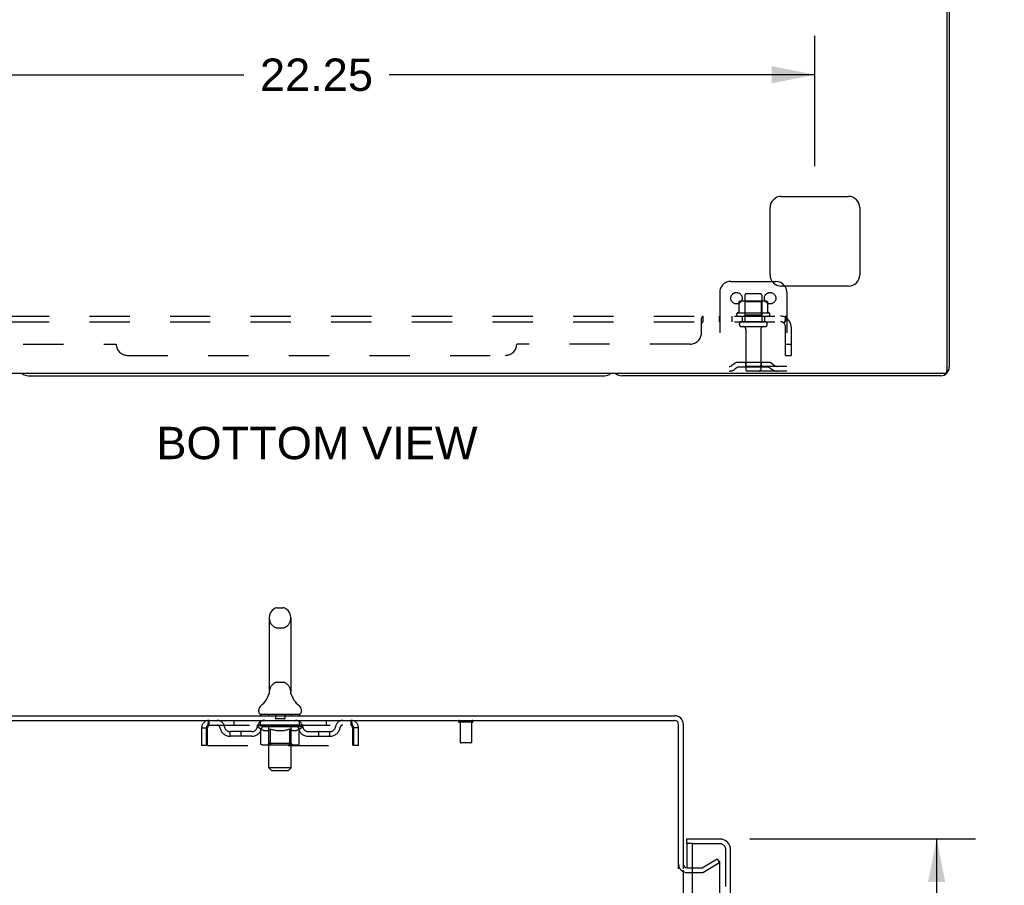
# Model space of a CAD drawing. Header units: inches. Extents: x 0 to 164, y 0 to 106.
# Tile 7 of 17: x 18 to 40, y 70 to 89. Entities that reach past the tile are written whole.
import ezdxf

# ---------------------------------------------------------------- set-up
doc = ezdxf.new("R2010")
doc.units = ezdxf.units.IN
doc.header["$LTSCALE"] = 8.999375
doc.header["$MEASUREMENT"] = 0
doc.linetypes.add('HIDDEN', pattern=[0.2, 0.1, -0.1])
doc.layers.get('0').update_dxf_attribs({"linetype": 'CONTINUOUS'})
for name, color, linetype in [('DEFAULT_2', 8, 'HIDDEN'), ('DIMENSIONS', 7, 'CONTINUOUS'), ('DOOR_ASSEMBLY', 7, 'CONTINUOUS'), ('SUBPANEL', 7, 'CONTINUOUS')]:
    doc.layers.add(name, color=color, linetype=linetype)
doc.styles.get("Standard").update_dxf_attribs({"font": 'arial.ttf'})
doc.dimstyles.new('DIMSTYLE_1', dxfattribs={"dimtxt": 0.721875, "dimasz": 0.9625, "dimexe": 0.09, "dimexo": 0.07, "dimgap": 0.0375, "dimtad": 0, "dimtih": 1, "dimtoh": 1, "dimzin": 4, "dimdsep": 46, "dimtxsty": 'Standard', "dimblk": '_FILLED', "dimblk1": '_FILLED', "dimblk2": '_FILLED', "dimcen": 0.09, "dimadec": 3, "dimazin": 1, "dimtfac": 1, "dimtdec": 3, "dimtofl": 0, "dimtmove": 0, "dimatfit": 3, "dimldrblk": '_FILLED', "dimfxl": 0, "dimtolj": 1, "dimtzin": 4, "dimarcsym": 0})

# ---------------------------------------------------------------- blocks, each defined once
blk = doc.blocks.new('_FILLED')
at = {"color": 0, "linetype": 'ByBlock'}
blk.add_solid([(0, 0), (-1, 0.2), (-1, -0.2)], dxfattribs=at)
blk = doc.blocks.new('*D8')
at = {"layer": 'DIMENSIONS', "color": 2, "linetype": 'Continuous'}
for p, q in [((34.504, 70.813), (39.541, 70.813)), ((38.675, 70.813), (38.675, 40.571)), ((38.675, 8.313), (38.675, 38.045)), ((34.504, 8.313), (39.541, 8.313))]:
    blk.add_line(p, q, dxfattribs=at)
at = {"layer": 'DIMENSIONS', "color": 2, "linetype": 'Continuous', "xscale": 0.9625, "yscale": 0.9625, "zscale": 0.9625}
for p, rotation in [((38.675, 70.813), 90), ((38.675, 8.313), 270)]:
    blk.add_blockref('_FILLED', p, dxfattribs=dict(at, rotation=rotation))
at = {"layer": 'DIMENSIONS', "color": 2, "linetype": 'Continuous', "insert": (38.675, 40.21), "char_height": 0.7219, "width": 3.02168, "attachment_point": 2, "line_spacing_factor": 0.9}
blk.add_mtext('62.50\\PDOOR', dxfattribs=at)
blk = doc.blocks.new('*D11')
at = {"layer": 'DIMENSIONS', "color": 2, "linetype": 'Continuous'}
for p, q in [((13.707, 85.824), (13.707, 88.733)), ((35.957, 85.824), (35.957, 88.733)), ((13.707, 87.866), (23.21, 87.866)), ((35.957, 87.866), (26.454, 87.866))]:
    blk.add_line(p, q, dxfattribs=at)
at = {"layer": 'DIMENSIONS', "color": 2, "linetype": 'Continuous', "xscale": 0.9625, "yscale": 0.9625, "zscale": 0.9625, "rotation": 180}
blk.add_blockref('_FILLED', (13.707, 87.866), dxfattribs=at)
at = {"layer": 'DIMENSIONS', "color": 2, "linetype": 'Continuous', "xscale": 0.9625, "yscale": 0.9625, "zscale": 0.9625}
blk.add_blockref('_FILLED', (35.957, 87.866), dxfattribs=at)
at = {"layer": 'DIMENSIONS', "color": 2, "linetype": 'Continuous', "insert": (24.832, 88.227), "char_height": 0.7219, "width": 2.52254, "attachment_point": 2, "line_spacing_factor": 0.9}
blk.add_mtext('22.25', dxfattribs=at)

msp = doc.modelspace()

# ---------------------------------------------------------------- linework, layer by layer
at = {"color": 3, "linetype": 'Continuous'}
for p, q in [((38.905, 99.15), (38.905, 81.262)), ((38.957, 99.046), (38.957, 81.339)), ((35.207, 85.15), (36.707, 85.15)), ((34.957, 83.4), (34.957, 84.9)), ((36.957, 84.9), (36.957, 83.4)), ((36.707, 83.15), (35.207, 83.15)), ((38.845, 81.202), (10.819, 81.202)), ((38.768, 81.15), (31.646, 81.15)), ((15.019, 73.459), (32.825, 73.459)), ((15.071, 73.563), (32.83, 73.563)), ((32.915, 70.146), (32.915, 73.369)), ((33.019, 73.374), (33.019, 70.146)), ((33.019, 70.115), (33.019, 9.011)), ((33.104, 70.167), (33.223, 70.167))]:
    msp.add_line(p, q, dxfattribs=at)
at = {"color": 7, "linetype": 'Continuous'}
for p, q in [((35.004, 83.254), (35.082, 83.254)), ((18.396, 81.15), (31.268, 81.15)), ((23.955, 75.971), (24.082, 75.971)), ((23.777, 75.748), (23.777, 74.085)), ((24.26, 75.748), (24.26, 74.085)), ((23.777, 74.085), (23.777, 74.081)), ((23.777, 74.066), (23.777, 74.065)), ((24.26, 74.081), (24.26, 74.085)), ((24.26, 74.08), (24.26, 74.081)), ((23.772, 74.041), (23.771, 74.041)), ((23.776, 74.057), (23.775, 74.056)), ((23.775, 74.056), (23.775, 74.056)), ((23.775, 74.056), (23.775, 74.055)), ((23.775, 74.055), (23.775, 74.054)), ((23.777, 74.065), (23.776, 74.064)), ((23.776, 74.064), (23.776, 74.063)), ((23.776, 74.063), (23.776, 74.062)), ((23.776, 74.062), (23.776, 74.061)), ((23.776, 74.061), (23.776, 74.06)), ((23.776, 74.06), (23.776, 74.059)), ((23.776, 74.059), (23.776, 74.058)), ((23.776, 74.058), (23.776, 74.057)), ((24.262, 74.056), (24.262, 74.057)), ((24.262, 74.055), (24.262, 74.056)), ((24.262, 74.054), (24.262, 74.055)), ((24.266, 74.041), (24.266, 74.042)), ((24.266, 74.041), (24.266, 74.041)), ((23.544, 73.653), (23.544, 73.691)), ((24.494, 73.653), (24.494, 73.691)), ((23.581, 73.593), (23.581, 73.563)), ((24.456, 73.593), (23.581, 73.593)), ((24.456, 73.593), (24.456, 73.563))]:
    msp.add_line(p, q, dxfattribs=at)
for points in [[(23.777, 74.081), (23.777, 74.08), (23.777, 74.079), (23.777, 74.079), (23.777, 74.078), (23.777, 74.077), (23.777, 74.077)], [(23.777, 74.077), (23.777, 74.076), (23.777, 74.075), (23.777, 74.075), (23.777, 74.074), (23.777, 74.073), (23.777, 74.073), (23.777, 74.072), (23.777, 74.072), (23.777, 74.071), (23.777, 74.07), (23.777, 74.07), (23.777, 74.069), (23.777, 74.069), (23.777, 74.068), (23.777, 74.068), (23.777, 74.067), (23.777, 74.066)], [(24.262, 74.057), (24.262, 74.059), (24.262, 74.059), (24.262, 74.06), (24.261, 74.06), (24.261, 74.061), (24.261, 74.061), (24.261, 74.062), (24.261, 74.062), (24.261, 74.063), (24.261, 74.064), (24.261, 74.064), (24.261, 74.065), (24.261, 74.065), (24.261, 74.066), (24.261, 74.067), (24.261, 74.067), (24.261, 74.068), (24.261, 74.069), (24.26, 74.069), (24.26, 74.07), (24.26, 74.07), (24.26, 74.071), (24.26, 74.072), (24.26, 74.072), (24.26, 74.073), (24.26, 74.074), (24.26, 74.075), (24.26, 74.075), (24.26, 74.076), (24.26, 74.077), (24.26, 74.077), (24.26, 74.078), (24.26, 74.079), (24.26, 74.08)]]:
    msp.add_lwpolyline(points, dxfattribs=at)
at = {"color": 3, "linetype": 'Continuous'}
for centre, radius, start, end in [((35.207, 84.9), 0.25, 90, 180), ((36.707, 84.9), 0.25, 0, 90), ((35.207, 83.4), 0.25, 180, 270), ((36.707, 83.4), 0.25, 270, 360), ((38.768, 81.339), 0.189, 270, 360), ((31.646, 81.339), 0.189, 226.487, 270), ((38.845, 81.262), 0.06, 270, 360), ((32.825, 73.369), 0.09, 0, 90), ((32.83, 73.374), 0.189, 0, 90), ((33.104, 70.252), 0.085, 180, 270)]:
    msp.add_arc(centre, radius, start, end, dxfattribs=at)
at = {"color": 7, "linetype": 'Continuous'}
for centre, radius, start, end in [((35.082, 83.004), 0.25, 35.7557, 90), ((18.396, 81.339), 0.189, 226.5797, 270), ((31.268, 81.339), 0.189, 270, 313.4203), ((24.019, 75.748), 0.241, 123.1848, 180), ((23.955, 75.846), 0.125, 90, 123.1848), ((24.082, 75.846), 0.125, 56.8152, 90), ((24.019, 75.748), 0.241, 0, 56.8152), ((23.295, 74.192), 0.5, 306.7414, 344.6791), ((24.743, 74.192), 0.5, 195.3209, 233.2586), ((23.669, 73.691), 0.125, 126.7414, 180), ((23.604, 73.653), 0.06, 180, 270), ((24.434, 73.653), 0.06, 270, 360), ((24.369, 73.691), 0.125, 0, 53.2586), ((32.83, 73.374), 0.085, 0, 90)]:
    msp.add_arc(centre, radius, start, end, dxfattribs=at)
at = {"layer": 'DEFAULT_2', "color": 8, "linetype": 'HIDDEN'}
for p, q in [((34.082, 83.254), (35.004, 83.254)), ((33.832, 83.004), (33.832, 81.254)), ((34.395, 82.949), (34.395, 82.354)), ((34.74, 82.979), (34.425, 82.979)), ((34.77, 82.949), (34.77, 82.354)), ((35.332, 83.004), (35.332, 81.254)), ((34.263, 82.794), (34.263, 82.576)), ((34.838, 82.815), (34.327, 82.815)), ((34.399, 82.795), (34.379, 82.815)), ((34.766, 82.795), (34.399, 82.795)), ((34.399, 82.499), (34.399, 82.795)), ((34.766, 82.795), (34.786, 82.815)), ((34.766, 82.499), (34.766, 82.795)), ((34.901, 82.794), (34.901, 82.576)), ((34.938, 82.549), (34.226, 82.549)), ((34.248, 82.479), (34.916, 82.479)), ((34.399, 82.499), (34.379, 82.479)), ((34.766, 82.499), (34.399, 82.499)), ((34.766, 82.499), (34.786, 82.479)), ((34.84, 82.354), (34.325, 82.354)), ((34.84, 82.244), (34.325, 82.244)), ((34.417, 82.182), (34.417, 81.284)), ((34.747, 82.182), (34.747, 81.284)), ((35.332, 81.358), (33.832, 81.358)), ((34.175, 81.427), (34.107, 81.378)), ((34.236, 81.342), (34.168, 81.294)), ((34.923, 81.448), (34.242, 81.448)), ((34.923, 81.344), (34.242, 81.344)), ((34.407, 81.448), (34.407, 81.344)), ((34.757, 81.448), (34.757, 81.344)), ((34.929, 81.342), (34.997, 81.294)), ((34.989, 81.427), (35.057, 81.378)), ((35.332, 81.254), (33.832, 81.254)), ((23.955, 75.526), (24.082, 75.526)), ((23.955, 74.308), (24.082, 74.308)), ((23.777, 74.08), (23.777, 74.079)), ((23.777, 74.077), (23.777, 74.077)), ((23.777, 74.076), (23.777, 74.076)), ((23.777, 74.075), (23.777, 74.075)), ((23.777, 74.075), (23.777, 74.075)), ((23.777, 74.074), (23.777, 74.074)), ((23.777, 74.073), (23.777, 74.073)), ((23.777, 74.073), (23.777, 74.073)), ((23.777, 74.072), (23.777, 74.072)), ((23.777, 74.072), (23.777, 74.072)), ((23.777, 74.071), (23.777, 74.071)), ((23.777, 74.07), (23.777, 74.07)), ((23.777, 74.066), (23.777, 74.065)), ((24.26, 74.08), (24.26, 74.081)), ((24.26, 74.079), (24.26, 74.079)), ((24.26, 74.078), (24.26, 74.078)), ((24.26, 74.077), (24.26, 74.077)), ((24.26, 74.075), (24.26, 74.075)), ((24.26, 74.072), (24.26, 74.072)), ((24.26, 74.069), (24.26, 74.069)), ((23.771, 74.041), (23.771, 74.041)), ((23.771, 74.041), (23.771, 74.041)), ((23.771, 74.04), (23.771, 74.041)), ((23.777, 74.065), (23.776, 74.064)), ((23.776, 74.064), (23.776, 74.063)), ((23.776, 74.063), (23.776, 74.062)), ((23.776, 74.062), (23.776, 74.061)), ((23.776, 74.061), (23.776, 74.06)), ((23.776, 74.06), (23.776, 74.059)), ((23.776, 74.059), (23.776, 74.058)), ((23.776, 74.058), (23.776, 74.057)), ((24.261, 74.065), (24.261, 74.065)), ((24.262, 74.06), (24.261, 74.06)), ((24.262, 74.058), (24.262, 74.059)), ((24.262, 74.057), (24.262, 74.057)), ((24.262, 74.055), (24.262, 74.056)), ((24.262, 74.056), (24.262, 74.056)), ((22.436, 73.355), (22.436, 73.459)), ((22.987, 73.459), (22.987, 73.355)), ((23.581, 73.355), (23.581, 73.459)), ((23.761, 73.593), (23.761, 73.563)), ((23.77, 72.403), (23.77, 73.563)), ((23.914, 73.583), (23.914, 73.503)), ((24.114, 73.493), (23.924, 73.493)), ((24.124, 73.583), (24.124, 73.503)), ((24.268, 72.403), (24.268, 73.563)), ((24.276, 73.593), (24.276, 73.563)), ((24.456, 73.355), (24.456, 73.459)), ((25.05, 73.459), (25.05, 73.355)), ((25.602, 73.459), (25.602, 73.355)), ((28.307, 73.416), (28.023, 73.416)), ((28.041, 73.416), (28.041, 72.969)), ((28.289, 73.416), (28.289, 72.969)), ((22.269, 73.292), (22.269, 72.896)), ((22.269, 73.292), (22.373, 73.292)), ((22.373, 73.292), (22.373, 72.896)), ((22.403, 72.896), (22.403, 73.292)), ((22.436, 73.355), (25.602, 73.355)), ((22.904, 73.104), (22.904, 73.208)), ((23.387, 73.208), (22.904, 73.208)), ((23.154, 73.104), (23.154, 73.208)), ((23.512, 73.318), (23.512, 73.355)), ((23.592, 73.262), (23.512, 73.318)), ((24.525, 73.318), (23.512, 73.318)), ((23.52, 73.35), (23.52, 73.355)), ((23.527, 73.347), (23.527, 73.35)), ((23.527, 73.347), (24.51, 73.347)), ((23.534, 73.347), (23.534, 73.35)), ((23.535, 73.347), (23.535, 73.35)), ((23.543, 73.35), (23.543, 73.355)), ((23.556, 73.347), (23.556, 73.35)), ((23.557, 73.347), (23.557, 73.35)), ((23.58, 73.35), (23.58, 73.355)), ((23.592, 73.347), (23.592, 73.35)), ((23.592, 72.938), (23.592, 73.262)), ((23.592, 73.262), (23.603, 73.255)), ((23.594, 73.347), (23.594, 73.35)), ((23.757, 73.349), (23.596, 73.349)), ((23.614, 73.248), (23.603, 73.255)), ((23.625, 73.242), (23.614, 73.248)), ((23.636, 73.237), (23.625, 73.242)), ((23.631, 73.35), (23.631, 73.355)), ((23.632, 73.347), (23.632, 73.349)), ((23.633, 73.347), (23.633, 73.349)), ((23.635, 73.347), (23.635, 73.349)), ((23.646, 73.232), (23.636, 73.237)), ((23.641, 73.347), (23.641, 73.35)), ((23.641, 73.347), (23.641, 73.349)), ((23.644, 73.347), (23.644, 73.35)), ((23.646, 73.347), (23.646, 73.35)), ((23.657, 73.228), (23.646, 73.232)), ((23.65, 73.347), (23.65, 73.349)), ((23.74, 73.228), (23.657, 73.228)), ((23.661, 73.347), (23.661, 73.349)), ((23.675, 73.347), (23.675, 73.349)), ((23.676, 73.347), (23.676, 73.352)), ((23.692, 73.347), (23.692, 73.349)), ((23.692, 73.347), (23.692, 73.349)), ((23.693, 73.35), (23.693, 73.355)), ((23.701, 73.347), (23.701, 73.35)), ((23.704, 73.347), (23.704, 73.35)), ((23.712, 73.347), (23.712, 73.349)), ((23.721, 73.347), (23.721, 73.353)), ((23.733, 73.347), (23.733, 73.349)), ((23.736, 73.347), (23.736, 73.349)), ((23.74, 73.228), (23.751, 73.232)), ((23.762, 73.237), (23.751, 73.232)), ((23.757, 73.347), (23.757, 73.349)), ((23.811, 73.349), (23.761, 73.349)), ((23.773, 73.242), (23.762, 73.237)), ((23.766, 73.35), (23.766, 73.355)), ((23.769, 72.941), (23.769, 73.315)), ((23.771, 73.347), (23.771, 73.35)), ((23.783, 73.248), (23.772, 73.242)), ((23.775, 73.347), (23.775, 73.35)), ((23.78, 73.347), (23.78, 73.354)), ((23.783, 73.347), (23.783, 73.349)), ((23.795, 73.255), (23.783, 73.248)), ((23.792, 73.347), (23.792, 73.349)), ((23.806, 73.262), (23.794, 73.255)), ((23.806, 72.938), (23.806, 73.262)), ((23.806, 73.262), (23.829, 73.255)), ((23.811, 73.347), (23.811, 73.349)), ((23.871, 73.349), (23.824, 73.349)), ((23.851, 73.248), (23.829, 73.255)), ((23.84, 73.347), (23.84, 73.349)), ((23.846, 73.35), (23.846, 73.355)), ((23.849, 73.347), (23.849, 73.35)), ((23.85, 73.347), (23.85, 73.354)), ((23.874, 73.242), (23.851, 73.248)), ((23.853, 73.347), (23.853, 73.35)), ((23.859, 73.347), (23.859, 73.35)), ((23.871, 73.347), (23.871, 73.349)), ((23.896, 73.237), (23.873, 73.242)), ((23.935, 73.349), (23.892, 73.349)), ((23.918, 73.232), (23.895, 73.237)), ((23.902, 73.347), (23.902, 73.349)), ((23.94, 73.228), (23.918, 73.232)), ((23.927, 73.349), (24.019, 73.355)), ((23.931, 73.35), (23.931, 73.355)), ((23.931, 73.35), (23.931, 73.355)), ((23.931, 73.355), (23.931, 73.355)), ((23.931, 73.347), (23.931, 73.35)), ((23.934, 73.347), (23.934, 73.35)), ((23.935, 73.347), (23.935, 73.35)), ((23.935, 73.347), (23.935, 73.349)), ((24.098, 73.228), (23.94, 73.228)), ((24.002, 73.349), (23.964, 73.349)), ((23.968, 73.347), (23.968, 73.349)), ((24.002, 73.347), (24.002, 73.349)), ((24.017, 73.35), (24.017, 73.35)), ((24.017, 73.347), (24.017, 73.35)), ((24.017, 73.347), (24.017, 73.35)), ((24.019, 73.35), (24.019, 73.355)), ((24.019, 73.355), (24.11, 73.349)), ((24.021, 73.347), (24.021, 73.35)), ((24.021, 73.347), (24.021, 73.35)), ((24.021, 73.35), (24.021, 73.35)), ((24.035, 73.347), (24.035, 73.349)), ((24.035, 73.349), (24.074, 73.349)), ((24.069, 73.347), (24.069, 73.349)), ((24.098, 73.228), (24.12, 73.232)), ((24.102, 73.347), (24.102, 73.35)), ((24.102, 73.347), (24.102, 73.349)), ((24.102, 73.349), (24.146, 73.349)), ((24.103, 73.347), (24.103, 73.35)), ((24.106, 73.35), (24.106, 73.355)), ((24.106, 73.355), (24.107, 73.355)), ((24.106, 73.347), (24.106, 73.35)), ((24.107, 73.35), (24.107, 73.355)), ((24.143, 73.237), (24.12, 73.232)), ((24.135, 73.347), (24.135, 73.349)), ((24.165, 73.242), (24.142, 73.237)), ((24.188, 73.248), (24.165, 73.242)), ((24.167, 73.347), (24.167, 73.349)), ((24.167, 73.349), (24.214, 73.349)), ((24.179, 73.347), (24.179, 73.35)), ((24.185, 73.347), (24.185, 73.35)), ((24.187, 73.347), (24.187, 73.354)), ((24.21, 73.255), (24.187, 73.248)), ((24.189, 73.347), (24.189, 73.35)), ((24.192, 73.35), (24.192, 73.355)), ((24.198, 73.347), (24.198, 73.349)), ((24.234, 73.263), (24.21, 73.255)), ((24.226, 73.347), (24.226, 73.349)), ((24.226, 73.349), (24.276, 73.349)), ((24.234, 72.938), (24.234, 73.263)), ((24.234, 73.263), (24.245, 73.255)), ((24.257, 73.248), (24.245, 73.255)), ((24.246, 73.347), (24.246, 73.349)), ((24.255, 73.347), (24.255, 73.349)), ((24.269, 73.242), (24.257, 73.248)), ((24.258, 73.347), (24.258, 73.354)), ((24.263, 73.347), (24.263, 73.35)), ((24.266, 73.347), (24.266, 73.35)), ((24.269, 72.941), (24.269, 73.315)), ((24.28, 73.237), (24.269, 73.242)), ((24.272, 73.35), (24.272, 73.355)), ((24.28, 73.347), (24.28, 73.349)), ((24.28, 73.349), (24.525, 73.349)), ((24.291, 73.232), (24.28, 73.237)), ((24.303, 73.228), (24.291, 73.232)), ((24.302, 73.347), (24.302, 73.349)), ((24.378, 73.228), (24.303, 73.228)), ((24.304, 73.347), (24.304, 73.349)), ((24.317, 73.347), (24.317, 73.353)), ((24.326, 73.347), (24.326, 73.349)), ((24.333, 73.347), (24.333, 73.35)), ((24.336, 73.347), (24.336, 73.35)), ((24.344, 73.35), (24.344, 73.355)), ((24.345, 73.347), (24.345, 73.349)), ((24.345, 73.347), (24.345, 73.349)), ((24.362, 73.347), (24.362, 73.352)), ((24.362, 73.347), (24.362, 73.349)), ((24.376, 73.347), (24.376, 73.349)), ((24.378, 73.228), (24.389, 73.232)), ((24.388, 73.347), (24.388, 73.349)), ((24.401, 73.237), (24.389, 73.232)), ((24.391, 73.347), (24.391, 73.35)), ((24.394, 73.347), (24.394, 73.35)), ((24.397, 73.347), (24.397, 73.35)), ((24.397, 73.347), (24.397, 73.349)), ((24.412, 73.242), (24.401, 73.237)), ((24.402, 73.347), (24.402, 73.349)), ((24.405, 73.347), (24.405, 73.349)), ((24.405, 73.347), (24.405, 73.349)), ((24.406, 73.35), (24.406, 73.355)), ((24.424, 73.248), (24.412, 73.242)), ((24.436, 73.255), (24.424, 73.248)), ((24.428, 73.352), (24.524, 73.353)), ((24.428, 73.349), (24.428, 73.352)), ((24.447, 73.263), (24.435, 73.255)), ((24.443, 73.347), (24.443, 73.35)), ((24.446, 73.347), (24.446, 73.35)), ((24.447, 73.263), (24.525, 73.318)), ((24.447, 72.938), (24.447, 73.263)), ((24.457, 73.35), (24.457, 73.355)), ((24.48, 73.347), (24.48, 73.35)), ((24.481, 73.347), (24.481, 73.35)), ((24.494, 73.35), (24.494, 73.355)), ((24.502, 73.347), (24.502, 73.35)), ((24.503, 73.347), (24.503, 73.35)), ((24.51, 73.347), (24.51, 73.35)), ((24.517, 73.35), (24.517, 73.355)), ((24.524, 73.349), (24.524, 73.353)), ((24.525, 73.318), (24.525, 73.35)), ((24.65, 73.208), (25.133, 73.208)), ((24.883, 73.104), (24.883, 73.208)), ((25.133, 73.104), (25.133, 73.208)), ((25.635, 73.292), (25.635, 72.896)), ((25.665, 72.896), (25.665, 73.292)), ((25.769, 73.292), (25.665, 73.292)), ((25.769, 72.896), (25.769, 73.292)), ((23.387, 73.104), (22.904, 73.104)), ((24.65, 73.104), (25.133, 73.104)), ((22.373, 72.896), (22.269, 72.896)), ((22.403, 72.896), (25.635, 72.896)), ((24.413, 72.909), (23.626, 72.909)), ((23.769, 72.941), (23.737, 72.909)), ((24.269, 72.941), (23.769, 72.941)), ((23.815, 72.912), (23.813, 72.914)), ((23.819, 72.91), (23.817, 72.911)), ((23.821, 72.909), (23.819, 72.91)), ((23.823, 72.909), (23.821, 72.909)), ((24.269, 72.941), (24.301, 72.909)), ((25.769, 72.896), (25.665, 72.896)), ((28.279, 72.959), (28.051, 72.959)), ((23.83, 72.343), (23.77, 72.403)), ((24.268, 72.403), (23.77, 72.403)), ((23.83, 72.343), (24.208, 72.343)), ((24.208, 72.343), (24.268, 72.403)), ((33.439, 70.171), (33.779, 70.368)), ((33.779, 70.368), (33.831, 70.277)), ((33.223, 70.167), (33.423, 70.167)), ((33.831, 70.277), (33.491, 70.081)), ((33.831, 70.297), (33.831, 8.829)), ((33.104, 70.063), (33.423, 70.063))]:
    msp.add_line(p, q, dxfattribs=at)
for points in [[(34.269, 82.803), (34.268, 82.802), (34.267, 82.801), (34.265, 82.8), (34.264, 82.799), (34.264, 82.797), (34.263, 82.795), (34.263, 82.794)], [(34.895, 82.803), (34.897, 82.802), (34.898, 82.801), (34.899, 82.8), (34.9, 82.799), (34.901, 82.797), (34.901, 82.795), (34.901, 82.794)], [(34.263, 82.576), (34.263, 82.575), (34.263, 82.573), (34.263, 82.572), (34.262, 82.572), (34.262, 82.571), (34.262, 82.57), (34.261, 82.57), (34.261, 82.569), (34.261, 82.569), (34.26, 82.569), (34.26, 82.568), (34.26, 82.568), (34.259, 82.568), (34.259, 82.568), (34.259, 82.567), (34.259, 82.567), (34.258, 82.567), (34.258, 82.567)], [(34.906, 82.567), (34.906, 82.567), (34.906, 82.567), (34.906, 82.567), (34.905, 82.568), (34.905, 82.568), (34.905, 82.568), (34.904, 82.568), (34.904, 82.569), (34.904, 82.569), (34.903, 82.569), (34.903, 82.57), (34.903, 82.57), (34.902, 82.571), (34.902, 82.572), (34.902, 82.572), (34.901, 82.573), (34.901, 82.575), (34.901, 82.576)], [(22.403, 73.292), (22.405, 73.311), (22.407, 73.329), (22.41, 73.347), (22.412, 73.364), (22.414, 73.381), (22.417, 73.396), (22.419, 73.41), (22.422, 73.423), (22.424, 73.433), (22.426, 73.442), (22.429, 73.45), (22.431, 73.455), (22.433, 73.458), (22.436, 73.459)], [(25.602, 73.459), (25.604, 73.458), (25.606, 73.455), (25.609, 73.45), (25.611, 73.442), (25.613, 73.433), (25.616, 73.423), (25.618, 73.41), (25.621, 73.396), (25.623, 73.381), (25.625, 73.364), (25.628, 73.347), (25.63, 73.329), (25.632, 73.311), (25.635, 73.292)], [(22.403, 73.292), (22.405, 73.299), (22.407, 73.306), (22.41, 73.313), (22.412, 73.319), (22.414, 73.326), (22.417, 73.331), (22.419, 73.337), (22.422, 73.341), (22.424, 73.345), (22.426, 73.349), (22.429, 73.351), (22.431, 73.353), (22.433, 73.355), (22.436, 73.355)], [(25.602, 73.355), (25.604, 73.355), (25.606, 73.353), (25.609, 73.351), (25.611, 73.349), (25.613, 73.345), (25.616, 73.341), (25.618, 73.337), (25.621, 73.331), (25.623, 73.326), (25.625, 73.319), (25.628, 73.313), (25.63, 73.306), (25.632, 73.299), (25.635, 73.292)], [(23.626, 72.909), (23.622, 72.909), (23.618, 72.91), (23.614, 72.911), (23.61, 72.912), (23.606, 72.914), (23.603, 72.917), (23.6, 72.919), (23.597, 72.923), (23.595, 72.926), (23.593, 72.93), (23.592, 72.934), (23.592, 72.938)], [(23.806, 72.93), (23.806, 72.934), (23.806, 72.938)], [(23.807, 72.926), (23.806, 72.93), (23.806, 72.934), (23.806, 72.938)], [(23.817, 72.911), (23.815, 72.912), (23.813, 72.914), (23.811, 72.917), (23.81, 72.919), (23.808, 72.923), (23.807, 72.926)], [(23.811, 72.917), (23.81, 72.919), (23.808, 72.923)], [(24.216, 72.909), (24.219, 72.909), (24.221, 72.91), (24.223, 72.911), (24.225, 72.912), (24.226, 72.914), (24.228, 72.917), (24.23, 72.919), (24.231, 72.923), (24.232, 72.926), (24.233, 72.93), (24.233, 72.934), (24.234, 72.938)], [(24.413, 72.909), (24.417, 72.909), (24.421, 72.91), (24.425, 72.911), (24.429, 72.912), (24.433, 72.914), (24.436, 72.917), (24.44, 72.919), (24.442, 72.923), (24.444, 72.926), (24.446, 72.93), (24.447, 72.934), (24.447, 72.938)], [(33.814, 70.317), (33.814, 70.317), (33.812, 70.317), (33.81, 70.317), (33.808, 70.316), (33.806, 70.315)], [(33.819, 70.316), (33.818, 70.317), (33.816, 70.317), (33.814, 70.317)], [(33.819, 70.316), (33.821, 70.316), (33.823, 70.314), (33.825, 70.313), (33.826, 70.312), (33.827, 70.31), (33.829, 70.308), (33.829, 70.306), (33.83, 70.304), (33.831, 70.302), (33.831, 70.3), (33.831, 70.297)]]:
    msp.add_lwpolyline(points, dxfattribs=at)
for centre in [(34.207, 82.879), (34.957, 82.879)]:
    msp.add_circle(centre, 0.128, dxfattribs=at)
for centre, radius, start, end in [((34.082, 83.004), 0.25, 90, 180), ((35.082, 83.004), 0.25, 0, 35.7557), ((34.425, 82.949), 0.03, 90, 180), ((34.74, 82.949), 0.03, 0, 90), ((34.327, 82.674), 0.141, 90, 113.95), ((34.838, 82.674), 0.141, 66.05, 90), ((34.248, 82.518), 0.0384, 124.4497, 270), ((34.582, 81.949), 0.698, 117.6814, 120.6631), ((34.582, 81.949), 0.698, 59.3369, 62.3186), ((34.916, 82.518), 0.0384, 270, 55.5503), ((34.325, 82.299), 0.055, 90, 270), ((34.355, 82.182), 0.0625, 0, 90), ((34.81, 82.182), 0.0625, 90, 180), ((34.84, 82.299), 0.055, 270, 90), ((34.046, 81.462), 0.104, 270, 305.7539), ((34.242, 81.334), 0.114, 90, 125.7539), ((34.242, 81.334), 0.01, 90, 125.7539), ((34.923, 81.334), 0.114, 54.2461, 90), ((34.923, 81.334), 0.01, 54.2461, 90), ((35.118, 81.462), 0.104, 234.2461, 270), ((34.046, 81.462), 0.208, 270, 305.7539), ((34.447, 81.284), 0.03, 180, 270), ((34.717, 81.284), 0.03, 270, 360), ((35.118, 81.462), 0.208, 234.2461, 270), ((24.019, 75.748), 0.241, 180, 236.8152), ((24.019, 75.748), 0.241, 303.1848, 360), ((23.955, 75.651), 0.125, 236.8152, 270), ((24.082, 75.651), 0.125, 270, 303.1848), ((24.019, 74.085), 0.241, 123.1848, 180), ((23.955, 74.183), 0.125, 90, 123.1848), ((24.082, 74.183), 0.125, 56.8152, 90), ((24.019, 74.085), 0.241, 0, 56.8152), ((22.436, 73.292), 0.167, 90, 180), ((22.615, 73.292), 0.167, 8.0716, 90), ((23.676, 73.292), 0.167, 90, 171.9284), ((23.74, 73.563), 0.03, 0, 90), ((23.904, 73.583), 0.01, 0, 90), ((23.924, 73.503), 0.01, 180, 270), ((24.114, 73.503), 0.01, 270, 360), ((24.134, 73.583), 0.01, 90, 180), ((24.298, 73.563), 0.03, 90, 180), ((24.361, 73.292), 0.167, 8.0716, 90), ((25.422, 73.292), 0.167, 90, 171.9284), ((25.602, 73.292), 0.167, 0, 90), ((28.023, 73.437), 0.0215, 90, 270), ((28.307, 73.437), 0.0215, 270, 90), ((22.436, 73.292), 0.063, 90, 180), ((22.615, 73.292), 0.0625, 7.9863, 90), ((22.904, 73.333), 0.229, 187.9863, 270), ((22.904, 73.333), 0.125, 188.0716, 270), ((23.387, 73.333), 0.125, 270, 351.9284), ((23.387, 73.333), 0.229, 270, 352.0137), ((23.676, 73.292), 0.0625, 90, 172.0137), ((23.737, 73.315), 0.0318, 0, 90), ((24.301, 73.315), 0.0318, 90, 180), ((24.362, 73.292), 0.0625, 7.9863, 90), ((24.65, 73.333), 0.229, 187.9863, 270), ((24.65, 73.333), 0.125, 188.0716, 270), ((25.133, 73.333), 0.125, 270, 351.9284), ((25.133, 73.333), 0.229, 270, 352.0137), ((25.422, 73.292), 0.0625, 90, 172.0137), ((25.602, 73.292), 0.063, 0, 90), ((28.051, 72.969), 0.01, 180, 270), ((28.279, 72.969), 0.01, 270, 360), ((33.104, 70.252), 0.189, 180, 270), ((33.423, 70.2), 0.033, 270, 300), ((33.423, 70.2), 0.137, 270, 300)]:
    msp.add_arc(centre, radius, start, end, dxfattribs=at)
for centre, major_axis, ratio, start_param, end_param in [((24.019, 73.355), (0.506, 0.005), 0.05963, 2.96643, 3.140963), ((23.497, 73.345), (0.158, 0), 0.060556, 0.430652, 1.470503), ((24.019, 73.355), (0.506, 0), 0.060556, 3.141593, 3.316126), ((23.497, 73.34), (0.158, 0.002), 0.05963, 1.376596, 1.469874), ((24.019, 73.355), (0.506, 0.011), 0.05688, 2.791345, 2.965878), ((23.532, 73.345), (0.158, -0.002), 0.05963, 0.605815, 1.645666), ((23.477, 73.345), (0.158, 0.002), 0.05963, 0.25549, 1.295341), ((24.019, 73.355), (0.506, -0.005), 0.05963, -2.96643, -2.791898), ((23.532, 73.34), (0.158, 0), 0.060556, 1.551758, 1.645036), ((23.477, 73.34), (0.158, 0.003), 0.05688, 1.20151, 1.294789), ((23.533, 73.342), (0.131, 0.001), 0.05963, 1.065228, 1.614276), ((23.517, 73.342), (0.131, 0.003), 0.05688, 0.890143, 1.43919), ((23.563, 73.342), (0.131, 0), 0.060556, 1.240391, 1.789438), ((24.019, 73.355), (0.506, 0.015), 0.052395, 2.616403, 2.790936), ((23.582, 73.345), (0.158, -0.003), 0.05688, 0.7809, 1.820751), ((23.474, 73.345), (0.158, 0.003), 0.05688, 0.080405, 1.120256), ((24.019, 73.355), (0.506, -0.011), 0.05688, -2.791345, -2.616812), ((23.582, 73.34), (0.158, -0.002), 0.05963, 1.72692, 1.820198), ((23.474, 73.34), (0.158, 0.005), 0.052395, 1.026568, 1.119847), ((23.517, 73.342), (0.131, 0.004), 0.052395, 0.715201, 1.264248), ((23.608, 73.342), (0.131, -0.001), 0.05963, 1.415553, 1.9646), ((24.019, 73.355), (0.506, 0.02), 0.046319, 2.441654, 2.616187), ((23.645, 73.345), (0.158, -0.005), 0.052395, 0.955842, 1.995693), ((23.488, 73.345), (0.158, 0.005), 0.052395, -0.094537, 0.945314), ((24.019, 73.355), (0.506, -0.015), 0.052395, -2.616403, -2.44187), ((23.645, 73.34), (0.158, -0.003), 0.05688, 1.902006, 1.995284), ((23.488, 73.34), (0.158, 0.006), 0.046319, 0.851819, 0.945098), ((23.531, 73.342), (0.131, 0.005), 0.046319, 0.540452, 1.089499), ((23.665, 73.342), (0.131, -0.003), 0.05688, 1.590638, 2.139686), ((24.019, 73.355), (0.506, 0.024), 0.038841, 2.267123, 2.441656), ((23.72, 73.345), (0.158, -0.006), 0.046319, 1.130591, 2.170442), ((23.517, 73.345), (0.158, 0.006), 0.046319, -0.269286, 0.770565), ((24.019, 73.355), (0.506, -0.02), 0.046319, -2.441654, -2.267121), ((23.72, 73.34), (0.158, -0.005), 0.052395, 2.076947, 2.170226), ((23.517, 73.34), (0.158, 0.007), 0.038841, 0.677289, 0.770567), ((23.561, 73.342), (0.131, 0.006), 0.038841, 0.365921, 0.914969), ((23.732, 73.342), (0.131, -0.004), 0.052395, 1.76558, 2.314627), ((24.019, 73.355), (0.506, 0.027), 0.030195, 2.09281, 2.267343), ((23.804, 73.345), (0.158, -0.007), 0.038841, 1.305122, 2.344973), ((23.562, 73.345), (0.158, 0.007), 0.038841, -0.443817, 0.596034), ((24.019, 73.355), (0.506, -0.024), 0.038841, -2.267123, -2.092591), ((23.804, 73.34), (0.158, -0.006), 0.046319, 2.251696, 2.344975), ((23.562, 73.34), (0.158, 0.008), 0.030195, 0.502975, 0.596254), ((23.604, 73.342), (0.131, 0.007), 0.030195, 0.191608, 0.740655), ((23.809, 73.342), (0.131, -0.005), 0.046319, 1.940329, 2.489376), ((23.621, 73.345), (0.158, 0.008), 0.030195, -0.61813, 0.421721), ((23.894, 73.345), (0.158, -0.008), 0.030195, 1.479435, 2.519286), ((24.019, 73.355), (0.506, 0.029), 0.020645, 1.918687, 2.09322), ((24.019, 73.355), (0.506, -0.027), 0.030195, -2.09281, -1.918277), ((23.894, 73.34), (0.158, -0.007), 0.038841, 2.426227, 2.519505), ((23.621, 73.34), (0.158, 0.009), 0.020645, 0.328852, 0.422131), ((23.66, 73.342), (0.131, 0.007), 0.020645, 0.017485, 0.566532), ((23.891, 73.342), (0.131, -0.006), 0.038841, 2.11486, 2.663907), ((23.692, 73.345), (0.158, 0.009), 0.020645, -0.792253, 0.247598), ((23.988, 73.345), (0.158, -0.009), 0.020645, 1.653558, 2.693409), ((24.019, 73.355), (0.506, 0.03), 0.010478, 1.744704, 1.919237), ((24.019, 73.355), (0.506, -0.029), 0.020645, -1.918687, -1.744154), ((23.988, 73.34), (0.158, -0.008), 0.030195, 2.60054, 2.693819), ((23.692, 73.34), (0.158, 0.009), 0.010478, 0.154869, 0.248148), ((23.727, 73.342), (0.131, 0.008), 0.010478, 6.126688, 6.675735), ((23.978, 73.342), (0.131, -0.007), 0.030195, 2.289173, 2.83822), ((23.773, 73.345), (0.158, 0.009), 0.010478, -0.966236, -0.000846), ((24.083, 73.345), (0.158, -0.009), 0.010478, 1.827541, 2.867392), ((24.019, 73.355), (0.506, -0.03), 0.010478, -1.744704, -1.570171), ((24.083, 73.34), (0.158, -0.009), 0.020645, 2.774664, 2.867942), ((24.066, 73.342), (0.131, -0.007), 0.020645, 2.463296, 3.012344), ((23.954, 73.345), (0.158, 0.009), 0.010478, 0.274201, 1.314052), ((23.885, 73.342), (0.131, 0.008), 0.010478, -0.000483, 0.504314), ((23.861, 73.34), (0.158, 0.009), 0.010478, 0.099668, 0.192946), ((24.019, 73.355), (0.506, 0.03), 0.010478, -1.571421, -1.396888), ((24.176, 73.34), (0.158, -0.009), 0.010478, 2.948646, 3.041925), ((24.152, 73.342), (0.131, -0.008), 0.010478, 2.637279, 3.142076), ((24.049, 73.345), (0.158, 0.009), 0.020645, 0.448184, 1.488034), ((23.972, 73.342), (0.131, 0.007), 0.020645, 0.129249, 0.678296), ((23.954, 73.34), (0.158, 0.009), 0.020645, 0.273651, 0.366929), ((24.265, 73.345), (0.158, -0.009), 0.010478, -3.140747, -2.175357), ((24.019, 73.355), (0.506, 0.029), 0.020645, -1.397439, -1.222906), ((24.019, 73.355), (0.506, -0.03), 0.010478, 1.222355, 1.396888), ((24.143, 73.345), (0.158, 0.008), 0.030195, 0.622307, 1.662158), ((24.06, 73.342), (0.131, 0.007), 0.030195, 0.303372, 0.852419), ((24.31, 73.342), (0.131, -0.008), 0.010478, 2.749043, 3.29809), ((24.345, 73.345), (0.158, -0.009), 0.020645, 2.893995, 3.933846), ((24.049, 73.34), (0.158, 0.008), 0.030195, 0.447774, 0.541052), ((24.345, 73.34), (0.158, -0.009), 0.010478, 2.893445, 2.986723), ((24.019, 73.355), (0.506, 0.027), 0.030195, -1.223315, -1.048783), ((24.019, 73.355), (0.506, -0.029), 0.020645, 1.048373, 1.222906), ((24.234, 73.345), (0.158, 0.007), 0.038841, 0.79662, 1.836471), ((24.146, 73.342), (0.131, 0.006), 0.038841, 0.477686, 1.026733), ((24.377, 73.342), (0.131, -0.007), 0.020645, 2.57506, 3.124108), ((24.416, 73.345), (0.158, -0.008), 0.030195, 2.719872, 3.759723), ((24.317, 73.345), (0.158, 0.006), 0.046319, 0.971151, 2.011002), ((24.143, 73.34), (0.158, 0.007), 0.038841, 0.622087, 0.715366), ((24.416, 73.34), (0.158, -0.009), 0.020645, 2.719462, 2.812741), ((24.019, 73.355), (0.506, 0.024), 0.038841, -1.049002, -0.874469), ((24.019, 73.355), (0.506, -0.027), 0.030195, 0.87425, 1.048783), ((24.229, 73.342), (0.131, 0.005), 0.046319, 0.652216, 1.201263), ((24.392, 73.345), (0.158, 0.005), 0.052395, 1.1459, 2.185751), ((24.433, 73.342), (0.131, -0.007), 0.030195, 2.400937, 2.949985), ((24.475, 73.345), (0.158, -0.007), 0.038841, 2.545558, 3.585409), ((24.305, 73.342), (0.131, 0.004), 0.052395, 0.826965, 1.376012), ((24.234, 73.34), (0.158, 0.006), 0.046319, 0.796618, 0.889896), ((24.475, 73.34), (0.158, -0.008), 0.030195, 2.545339, 2.638617), ((24.455, 73.345), (0.158, 0.003), 0.05688, 1.320842, 2.360692), ((24.019, 73.355), (0.506, 0.02), 0.046319, -0.874471, -0.699939), ((24.019, 73.355), (0.506, -0.024), 0.038841, 0.699936, 0.874469), ((24.52, 73.345), (0.158, -0.006), 0.046319, 2.371028, 3.410879), ((24.477, 73.342), (0.131, -0.006), 0.038841, 2.226624, 2.775671), ((24.505, 73.345), (0.158, 0.002), 0.05963, 1.495927, 2.535778), ((24.373, 73.342), (0.131, 0.003), 0.05688, 1.001907, 1.550954), ((24.55, 73.345), (0.158, -0.005), 0.052395, 2.196279, 3.23613), ((24.506, 73.342), (0.131, -0.005), 0.046319, 2.052093, 2.601141), ((24.317, 73.34), (0.158, 0.005), 0.052395, 0.971367, 1.064645), ((24.541, 73.345), (0.158, 0), 0.060556, 2.364024, 2.71094), ((24.52, 73.34), (0.158, -0.007), 0.038841, 2.371026, 2.464304), ((24.563, 73.345), (0.158, -0.003), 0.05688, 2.021337, 3.061188), ((24.019, 73.355), (0.506, 0.015), 0.052395, -0.699723, -0.52519), ((24.019, 73.355), (0.506, -0.02), 0.046319, 0.525406, 0.699939), ((24.56, 73.345), (0.158, -0.002), 0.05963, 1.846251, 2.886102), ((24.43, 73.342), (0.131, 0.001), 0.05963, 1.176993, 1.72604), ((24.521, 73.342), (0.131, -0.004), 0.052395, 1.877344, 2.426392), ((24.474, 73.342), (0.131, 0), 0.060556, 1.352155, 1.901202), ((24.52, 73.342), (0.131, -0.003), 0.05688, 1.702402, 2.25145), ((24.504, 73.342), (0.131, -0.001), 0.05963, 1.527317, 2.076364), ((24.392, 73.34), (0.158, 0.003), 0.05688, 1.146309, 1.239587), ((24.55, 73.34), (0.158, -0.006), 0.046319, 2.196495, 2.289773), ((24.019, 73.355), (0.506, 0.011), 0.05688, -0.524781, -0.350248), ((24.019, 73.355), (0.506, -0.015), 0.052395, 0.350657, 0.52519), ((24.541, 73.34), (0.158, -0.002), 0.05963, 1.764997, 1.971333), ((24.455, 73.34), (0.158, 0.002), 0.05963, 1.321394, 1.414673), ((24.563, 73.34), (0.158, -0.005), 0.052395, 2.021746, 2.115024), ((24.019, 73.355), (0.506, 0.005), 0.05963, -0.349695, -0.175162), ((24.019, 73.355), (0.506, -0.011), 0.05688, 0.175715, 0.350248), ((24.505, 73.34), (0.158, 0), 0.060556, 1.496556, 1.589835), ((24.56, 73.34), (0.158, -0.003), 0.05688, 1.846804, 1.940083), ((24.019, 73.355), (0.506, -0.005), 0.05963, 6.27665, 6.458348), ((24.019, 73.355), (0.506, 0), 0.060556, -0.174533, -0.058352)]:
    msp.add_ellipse(centre, major_axis=major_axis, ratio=ratio, start_param=start_param, end_param=end_param, dxfattribs=at)
at = {"layer": 'DOOR_ASSEMBLY', "color": 7, "linetype": 'Continuous'}
for p, q in [((33.098, 70.709), (33.098, 70.813)), ((33.243, 70.709), (33.098, 70.709)), ((33.098, 70.689), (33.098, 70.167))]:
    msp.add_line(p, q, dxfattribs=at)
at = {"layer": 'DOOR_ASSEMBLY', "color": 3, "linetype": 'Continuous'}
for p, q in [((33.098, 70.813), (33.83, 70.813)), ((33.223, 67.52), (33.223, 70.689)), ((34.077, 66.313), (34.077, 70.566))]:
    msp.add_line(p, q, dxfattribs=at)
at = {"layer": 'DOOR_ASSEMBLY', "color": 8, "linetype": 'HIDDEN'}
for p, q in [((33.243, 70.709), (33.83, 70.709)), ((33.973, 8.559), (33.973, 70.566))]:
    msp.add_line(p, q, dxfattribs=at)
at = {"layer": 'DOOR_ASSEMBLY', "color": 3, "linetype": 'Continuous'}
for centre, radius, start, end in [((33.83, 70.566), 0.246, 0, 90), ((33.243, 70.689), 0.02, 90, 180)]:
    msp.add_arc(centre, radius, start, end, dxfattribs=at)
at = {"layer": 'DOOR_ASSEMBLY', "color": 7, "linetype": 'Continuous'}
msp.add_arc((33.118, 70.689), 0.02, 109.2857, 180, dxfattribs=at)
at = {"layer": 'DOOR_ASSEMBLY', "color": 8, "linetype": 'HIDDEN'}
msp.add_arc((33.83, 70.566), 0.142, 0, 90, dxfattribs=at)
at = {"layer": 'SUBPANEL', "color": 8, "linetype": 'HIDDEN'}
for p, q in [((14.363, 82.479), (35.301, 82.479)), ((33.426, 82.104), (33.426, 82.425)), ((33.461, 82.354), (33.461, 82.479)), ((33.823, 82.479), (33.823, 82.354)), ((34.104, 82.479), (34.104, 82.354)), ((34.332, 82.479), (34.332, 82.354)), ((34.832, 82.479), (34.832, 82.354)), ((35.34, 82.425), (35.26, 82.329)), ((35.301, 82.354), (35.301, 82.479)), ((14.363, 82.354), (35.301, 82.354)), ((35.295, 82.387), (35.294, 82.386)), ((35.294, 82.386), (35.294, 82.384)), ((35.296, 82.39), (35.295, 82.389)), ((35.295, 82.389), (35.295, 82.387)), ((35.297, 82.393), (35.296, 82.392)), ((35.296, 82.392), (35.296, 82.39)), ((35.298, 82.398), (35.297, 82.396)), ((35.297, 82.396), (35.297, 82.395)), ((35.297, 82.395), (35.297, 82.393)), ((35.299, 82.402), (35.298, 82.4)), ((35.298, 82.4), (35.298, 82.399)), ((35.298, 82.399), (35.298, 82.398)), ((35.301, 81.604), (35.301, 82.242)), ((35.426, 82.242), (35.426, 81.604)), ((16.488, 81.854), (20.363, 81.854)), ((33.176, 81.854), (29.301, 81.854)), ((35.301, 81.854), (35.426, 81.854)), ((20.613, 81.604), (29.051, 81.604)), ((35.301, 81.604), (35.426, 81.604))]:
    msp.add_line(p, q, dxfattribs=at)
for points in [[(33.426, 82.425), (33.428, 82.427), (33.429, 82.43), (33.431, 82.432), (33.432, 82.435), (33.434, 82.439), (33.435, 82.442), (33.437, 82.446)], [(33.428, 82.427), (33.429, 82.43), (33.431, 82.432), (33.432, 82.435), (33.434, 82.439)], [(33.437, 82.446), (33.44, 82.453), (33.441, 82.457), (33.443, 82.46)], [(33.443, 82.46), (33.445, 82.463), (33.446, 82.466), (33.448, 82.469), (33.45, 82.472), (33.451, 82.474), (33.453, 82.476), (33.455, 82.477), (33.457, 82.478), (33.458, 82.479), (33.46, 82.479), (33.461, 82.479)], [(33.446, 82.466), (33.448, 82.469), (33.45, 82.472)], [(33.453, 82.476), (33.455, 82.477), (33.457, 82.478), (33.458, 82.479), (33.46, 82.479), (33.461, 82.479)], [(35.321, 82.457), (35.32, 82.46), (35.318, 82.463), (35.317, 82.466), (35.315, 82.469), (35.313, 82.472), (35.311, 82.474), (35.309, 82.476), (35.308, 82.477), (35.306, 82.478), (35.304, 82.479), (35.302, 82.479), (35.301, 82.479)], [(35.34, 82.425), (35.337, 82.427), (35.335, 82.43), (35.333, 82.432), (35.331, 82.435), (35.329, 82.439), (35.328, 82.442), (35.326, 82.446), (35.324, 82.45), (35.321, 82.457)], [(33.426, 82.329), (33.428, 82.328), (33.429, 82.328), (33.431, 82.328), (33.432, 82.328), (33.434, 82.329), (33.435, 82.329), (33.436, 82.33), (33.438, 82.331), (33.439, 82.332), (33.441, 82.333), (33.442, 82.335), (33.443, 82.336), (33.444, 82.338), (33.446, 82.34), (33.447, 82.341), (33.448, 82.343), (33.449, 82.345), (33.451, 82.347), (33.452, 82.349), (33.453, 82.35), (33.455, 82.351)], [(33.426, 82.329), (33.428, 82.328), (33.429, 82.328), (33.431, 82.328), (33.432, 82.328)], [(33.434, 82.329), (33.435, 82.329), (33.436, 82.33), (33.438, 82.331)], [(33.455, 82.351), (33.456, 82.353), (33.457, 82.353), (33.459, 82.354), (33.46, 82.354)], [(33.456, 82.353), (33.457, 82.353), (33.459, 82.354), (33.46, 82.354), (33.461, 82.354)], [(35.26, 82.329), (35.261, 82.328), (35.261, 82.328), (35.262, 82.328), (35.263, 82.328), (35.264, 82.329), (35.265, 82.329), (35.266, 82.33), (35.267, 82.331), (35.269, 82.332), (35.27, 82.333), (35.272, 82.335), (35.274, 82.336), (35.277, 82.34)], [(35.277, 82.34), (35.279, 82.341), (35.281, 82.343), (35.283, 82.345), (35.285, 82.347), (35.288, 82.349), (35.29, 82.35), (35.292, 82.351), (35.294, 82.353), (35.296, 82.353), (35.298, 82.354), (35.299, 82.354), (35.301, 82.354)], [(35.294, 82.384), (35.293, 82.382), (35.293, 82.381), (35.292, 82.381), (35.292, 82.38), (35.292, 82.379), (35.291, 82.378), (35.291, 82.377), (35.291, 82.376), (35.29, 82.375), (35.29, 82.374), (35.289, 82.373), (35.289, 82.372), (35.289, 82.371), (35.288, 82.37), (35.288, 82.37), (35.288, 82.369), (35.287, 82.368), (35.287, 82.367), (35.286, 82.366), (35.286, 82.365), (35.286, 82.364), (35.285, 82.364), (35.285, 82.363), (35.285, 82.362), (35.284, 82.361), (35.284, 82.361), (35.283, 82.36), (35.283, 82.359), (35.283, 82.359), (35.282, 82.358), (35.282, 82.357), (35.282, 82.357), (35.281, 82.356), (35.281, 82.355), (35.281, 82.355), (35.28, 82.354), (35.28, 82.353), (35.28, 82.353), (35.279, 82.352), (35.279, 82.352), (35.279, 82.351), (35.278, 82.351), (35.278, 82.351), (35.278, 82.35), (35.278, 82.35)], [(35.278, 82.35), (35.278, 82.35), (35.278, 82.35), (35.278, 82.35), (35.278, 82.351), (35.278, 82.351), (35.279, 82.351), (35.279, 82.351), (35.279, 82.352), (35.279, 82.352), (35.28, 82.353), (35.28, 82.353), (35.28, 82.353), (35.281, 82.354)], [(35.301, 82.414), (35.301, 82.414), (35.301, 82.414), (35.301, 82.414), (35.301, 82.414), (35.301, 82.414), (35.301, 82.413), (35.301, 82.413), (35.301, 82.412), (35.301, 82.412), (35.301, 82.412), (35.301, 82.411), (35.301, 82.41), (35.3, 82.41), (35.3, 82.409), (35.3, 82.409), (35.3, 82.408), (35.3, 82.408), (35.3, 82.407), (35.3, 82.406), (35.3, 82.406), (35.3, 82.405), (35.299, 82.404), (35.299, 82.404), (35.299, 82.403), (35.299, 82.402), (35.299, 82.402)], [(35.301, 82.411), (35.301, 82.411), (35.301, 82.412), (35.301, 82.412), (35.301, 82.413), (35.301, 82.413), (35.301, 82.414), (35.301, 82.414), (35.301, 82.414)]]:
    msp.add_lwpolyline(points, dxfattribs=at)
for centre, radius, start, end in [((35.189, 82.242), 0.237, 0, 90), ((35.189, 82.242), 0.112, 0, 90), ((33.176, 82.104), 0.25, 270, 360), ((20.613, 81.854), 0.25, 180, 270), ((29.051, 81.854), 0.25, 270, 360)]:
    msp.add_arc(centre, radius, start, end, dxfattribs=at)

# ---------------------------------------------------------------- texts
at = {"layer": 'DIMENSIONS', "color": 2, "linetype": 'Continuous', "insert": (24.842, 80.009), "char_height": 0.72188, "width": 7.15434, "attachment_point": 2, "line_spacing_factor": 0.9}
msp.add_mtext('BOTTOM VIEW', dxfattribs=at)

# ---------------------------------------------------------------- dimensions: what is measured, and where the dimension line sits
at = {"layer": 'DIMENSIONS', "color": 2, "linetype": 'Continuous'}
dim = msp.add_linear_dim(base=(35.957, 87.866), p1=(13.707, 85.754), p2=(35.957, 85.754), dimstyle='DIMSTYLE_1', dxfattribs=at)
dim.commit()
dim.dimension.update_dxf_attribs({"geometry": '*D11', "text_midpoint": (24.825, 87.862), "dimtype": 160})
dim = msp.add_linear_dim(base=(38.675, 8.313), p1=(34.434, 70.813), p2=(34.434, 8.313), angle=270, text='<>\\PDOOR', dimstyle='DIMSTYLE_1', dxfattribs=at)
dim.commit()
dim.dimension.update_dxf_attribs({"geometry": '*D8', "text_midpoint": (38.675, 39.308), "dimtype": 160})

doc.saveas('drawing.dxf')
